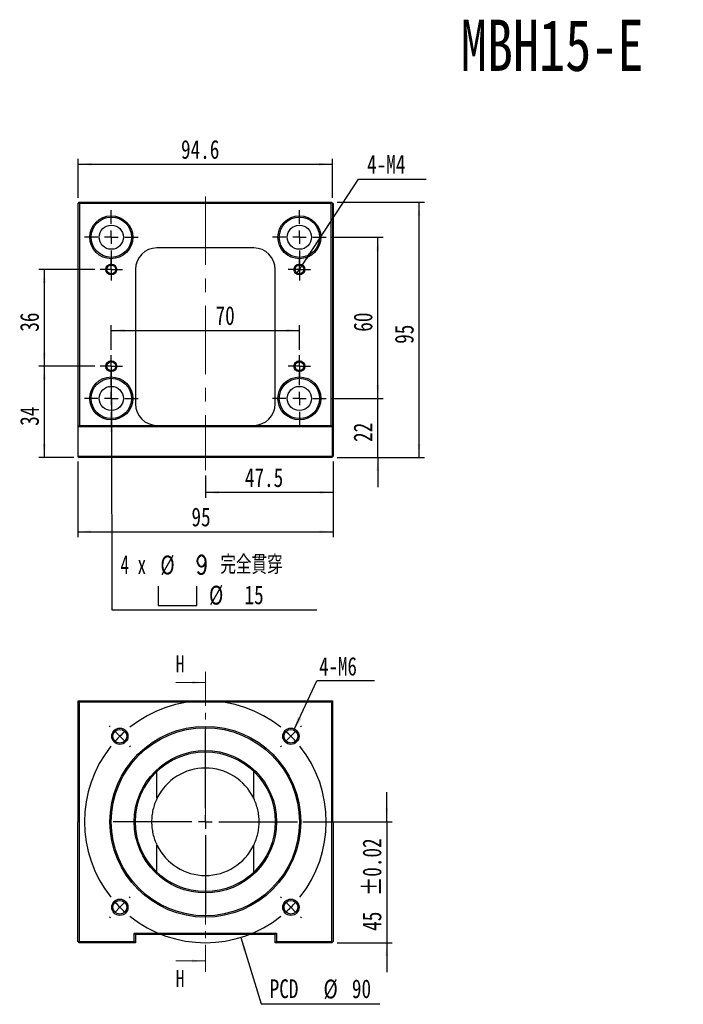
# Model space of a CAD drawing. Header units: millimetres. Extents: x 41 to 272, y 8 to 201.
# Tile 1 of 2: x 41 to 165, y 18 to 201. Entities that reach past the tile are written whole.
import ezdxf

# ---------------------------------------------------------------- set-up
doc = ezdxf.new("R2010")
doc.units = ezdxf.units.MM
doc.linetypes.add('CENTER', pattern=[10.16, 6.35, -1.27, 1.27, -1.27])
doc.linetypes.add('CENTERX2', pattern=[20.32, 12.7, -2.54, 2.54, -2.54])
doc.layers.add('FORMAT', color=7, linetype='Continuous')
doc.styles.add('SLDTEXTSTYLE0', font='TXT', dxfattribs={"width": 0.75})
doc.styles.add('SLDTEXTSTYLE1', font='TXT', dxfattribs={"width": 0.75, "bigfont": 'bigfont'})
doc.styles.add('SLDTEXTSTYLE2', font='TXT', dxfattribs={"width": 0.666667})
doc.dimstyles.new('SLDDIMSTYLE0', dxfattribs={"dimtxt": 3.5, "dimasz": 2.5, "dimexe": 0, "dimexo": 0.0625, "dimgap": 0.875, "dimtad": 1, "dimlfac": 2, "dimrnd": 1e-09, "dimzin": 12, "dimdsep": 46, "dimtxsty": 'SLDTEXTSTYLE0', "dimsah": 1, "dimcen": 0.09, "dimadec": 0, "dimazin": 3, "dimtfac": 1, "dimtmove": 0, "dimatfit": 0, "dimfxl": 0, "dimfrac": 2, "dimtolj": 1, "dimtzin": 12, "dimarcsym": 0})
doc.dimstyles.new('SLDDIMSTYLE1', dxfattribs={"dimtxt": 3.5, "dimasz": 2.5, "dimexe": 0, "dimexo": 0.0625, "dimgap": 0.875, "dimtad": 1, "dimlfac": 2, "dimrnd": 1e-09, "dimzin": 12, "dimdsep": 46, "dimtxsty": 'SLDTEXTSTYLE0', "dimsah": 1, "dimcen": 0.09, "dimadec": 0, "dimazin": 3, "dimtfac": 1, "dimtofl": 0, "dimtmove": 0, "dimatfit": 3, "dimfxl": 0, "dimfrac": 2, "dimtolj": 1, "dimtzin": 12, "dimarcsym": 0})
doc.dimstyles.new('SLDDIMSTYLE2', dxfattribs={"dimtxt": 3.5, "dimasz": 2.5, "dimexe": 0, "dimexo": 0.0625, "dimgap": 0.875, "dimtad": 1, "dimdec": 1, "dimlfac": 2, "dimrnd": 1e-09, "dimzin": 12, "dimdsep": 46, "dimtxsty": 'SLDTEXTSTYLE0', "dimsah": 1, "dimcen": 0.09, "dimadec": 0, "dimazin": 3, "dimtfac": 1, "dimtdec": 1, "dimtofl": 0, "dimtmove": 0, "dimatfit": 3, "dimfxl": 0, "dimfrac": 2, "dimtolj": 1, "dimtzin": 12, "dimarcsym": 0})
doc.dimstyles.new('SLDDIMSTYLE3', dxfattribs={"dimtxt": 3.5, "dimasz": 2.5, "dimexe": 0, "dimexo": 0.0625, "dimgap": 0.875, "dimtad": 0, "dimtih": 1, "dimtoh": 1, "dimlfac": 2, "dimrnd": 1e-09, "dimzin": 12, "dimdsep": 46, "dimtxsty": 'SLDTEXTSTYLE0', "dimblk1": 'NONE', "dimsah": 1, "dimcen": 0, "dimadec": 0, "dimazin": 3, "dimtfac": 1, "dimtmove": 0, "dimatfit": 3, "dimldrblk": 'NONE', "dimfxl": 0, "dimfrac": 2, "dimtolj": 1, "dimtzin": 12, "dimarcsym": 0})
doc.dimstyles.new('SLDDIMSTYLE4', dxfattribs={"dimtxt": 3.5, "dimasz": 2.5, "dimexe": 0, "dimexo": 0.0625, "dimgap": 0.875, "dimtad": 0, "dimtih": 1, "dimtoh": 1, "dimdec": 6, "dimlfac": 2, "dimrnd": 1e-09, "dimzin": 12, "dimdsep": 46, "dimtxsty": 'SLDTEXTSTYLE0', "dimblk1": 'NONE', "dimsah": 1, "dimcen": 0, "dimadec": 0, "dimazin": 3, "dimtfac": 1, "dimtmove": 0, "dimatfit": 3, "dimldrblk": 'NONE', "dimfxl": 0, "dimfrac": 2, "dimtolj": 1, "dimtzin": 12, "dimarcsym": 0})
doc.dimstyles.new('SLDDIMSTYLE5', dxfattribs={"dimtxt": 3.5, "dimasz": 2.5, "dimexe": 0, "dimexo": 0.0625, "dimgap": 0.875, "dimtad": 1, "dimlfac": 2, "dimrnd": 1e-09, "dimzin": 12, "dimdsep": 46, "dimtxsty": 'SLDTEXTSTYLE0', "dimsah": 1, "dimcen": 0.09, "dimadec": 0, "dimazin": 3, "dimtol": 1, "dimtp": 0.02, "dimtm": 0.02, "dimtfac": 1, "dimtmove": 0, "dimatfit": 0, "dimfxl": 0, "dimfrac": 2, "dimtolj": 1, "dimarcsym": 0})
doc.dimstyles.new('SLDDIMSTYLE6', dxfattribs={"dimtxt": 3.5, "dimasz": 2.5, "dimexe": 0, "dimexo": 0.0625, "dimgap": 0.875, "dimtad": 0, "dimtih": 1, "dimtoh": 1, "dimlfac": 2, "dimrnd": 1e-09, "dimzin": 12, "dimdsep": 46, "dimtxsty": 'SLDTEXTSTYLE0', "dimsah": 1, "dimcen": 0, "dimadec": 0, "dimazin": 3, "dimtfac": 1, "dimtofl": 0, "dimtmove": 0, "dimatfit": 3, "dimfxl": 0, "dimfrac": 2, "dimtolj": 1, "dimtzin": 12, "dimarcsym": 0})
doc.dimstyles.new('SLDDIMSTYLE7', dxfattribs={"dimtxt": 0.18, "dimasz": 2.5, "dimexe": 0, "dimexo": 0.0625, "dimgap": 0, "dimtad": 0, "dimtih": 1, "dimtoh": 1, "dimdec": 0, "dimrnd": 1e-09, "dimzin": 0, "dimdsep": 46, "dimtxsty": 'Standard', "dimsah": 1, "dimcen": 0.09, "dimadec": 0, "dimazin": 0, "dimtfac": 2.5, "dimtdec": 0, "dimtofl": 0, "dimtmove": 0, "dimatfit": 3, "dimfxl": 0, "dimfrac": 2, "dimtolj": 1, "dimtzin": 0, "dimarcsym": 0})

# ---------------------------------------------------------------- blocks, each defined once
blk = doc.blocks.new('_D')
at = {"layer": 'FORMAT', "color": 7}
for p, q in [((55.39, 154.98), (45, 154.98)), ((46, 154.98), (46, 136.98)), ((55.39, 136.98), (45, 136.98))]:
    blk.add_line(p, q, dxfattribs=at)
for points in [[(46, 154.98), (45.75, 152.48), (46.25, 152.48)], [(46, 136.98), (46.25, 139.48), (45.75, 139.48)]]:
    blk.add_solid(points, dxfattribs=at)
at = {"layer": 'FORMAT', "color": 7, "insert": (41.49, 143.39), "char_height": 3.5, "attachment_point": 1, "rotation": 90, "style": 'SLDTEXTSTYLE0'}
blk.add_mtext('36', dxfattribs=at)
blk = doc.blocks.new('_D_1')
at = {"layer": 'FORMAT', "color": 7}
for p, q in [((55.39, 136.98), (45, 136.98)), ((46, 136.98), (46, 119.98)), ((51.47, 119.98), (45, 119.98))]:
    blk.add_line(p, q, dxfattribs=at)
for points in [[(46, 136.98), (45.75, 134.48), (46.25, 134.48)], [(46, 119.98), (46.25, 122.48), (45.75, 122.48)]]:
    blk.add_solid(points, dxfattribs=at)
at = {"layer": 'FORMAT', "color": 7, "insert": (41.49, 125.89), "char_height": 3.5, "attachment_point": 1, "rotation": 90, "style": 'SLDTEXTSTYLE0'}
blk.add_mtext('34', dxfattribs=at)
blk = doc.blocks.new('_D_2')
at = {"layer": 'FORMAT', "color": 7}
for p, q in [((52.22, 119.23), (52.22, 105.18)), ((99.72, 119.23), (99.72, 105.18)), ((52.22, 106.18), (99.72, 106.18))]:
    blk.add_line(p, q, dxfattribs=at)
for points in [[(52.22, 106.18), (54.72, 105.93), (54.72, 106.43)], [(99.72, 106.18), (97.22, 106.43), (97.22, 105.93)]]:
    blk.add_solid(points, dxfattribs=at)
at = {"layer": 'FORMAT', "color": 7, "insert": (73.38, 110.69), "char_height": 3.5, "attachment_point": 1, "style": 'SLDTEXTSTYLE0'}
blk.add_mtext('95', dxfattribs=at)
blk = doc.blocks.new('_D_3')
at = {"layer": 'FORMAT', "color": 7}
for p, q in [((99.72, 119.23), (99.72, 112.5)), ((75.97, 116.63), (75.97, 112.5)), ((99.72, 113.5), (75.97, 113.5))]:
    blk.add_line(p, q, dxfattribs=at)
for points in [[(75.97, 113.5), (78.47, 113.25), (78.47, 113.75)], [(99.72, 113.5), (97.22, 113.75), (97.22, 113.25)]]:
    blk.add_solid(points, dxfattribs=at)
at = {"layer": 'FORMAT', "color": 7, "insert": (83.32, 118.01), "char_height": 3.5, "attachment_point": 1, "style": 'SLDTEXTSTYLE0'}
blk.add_mtext('47.5', dxfattribs=at)
blk = doc.blocks.new('_D_4')
at = {"layer": 'FORMAT', "color": 7}
for p, q in [((108.05, 130.98), (108.05, 136.48)), ((99.47, 130.98), (109.05, 130.98)), ((108.05, 119.98), (108.05, 130.98)), ((100.47, 119.98), (109.05, 119.98)), ((108.05, 119.98), (108.05, 114.48))]:
    blk.add_line(p, q, dxfattribs=at)
for points in [[(108.05, 130.98), (108.3, 133.48), (107.8, 133.48)], [(108.05, 119.98), (107.8, 117.48), (108.3, 117.48)]]:
    blk.add_solid(points, dxfattribs=at)
at = {"layer": 'FORMAT', "color": 7, "insert": (103.54, 122.89), "char_height": 3.5, "attachment_point": 1, "rotation": 90, "style": 'SLDTEXTSTYLE0'}
blk.add_mtext('22', dxfattribs=at)
blk = doc.blocks.new('_D_5')
at = {"layer": 'FORMAT', "color": 7}
for p, q in [((99.47, 160.98), (109.05, 160.98)), ((108.05, 130.98), (108.05, 160.98)), ((99.47, 130.98), (109.05, 130.98))]:
    blk.add_line(p, q, dxfattribs=at)
for points in [[(108.05, 160.98), (107.8, 158.48), (108.3, 158.48)], [(108.05, 130.98), (108.3, 133.48), (107.8, 133.48)]]:
    blk.add_solid(points, dxfattribs=at)
at = {"layer": 'FORMAT', "color": 7, "insert": (103.54, 143.39), "char_height": 3.5, "attachment_point": 1, "rotation": 90, "style": 'SLDTEXTSTYLE0'}
blk.add_mtext('60', dxfattribs=at)
blk = doc.blocks.new('_D_6')
at = {"layer": 'FORMAT', "color": 7}
for p, q in [((100.47, 167.48), (116.72, 167.48)), ((115.72, 119.98), (115.72, 167.48)), ((100.47, 119.98), (116.72, 119.98))]:
    blk.add_line(p, q, dxfattribs=at)
for points in [[(115.72, 167.48), (115.47, 164.98), (115.97, 164.98)], [(115.72, 119.98), (115.97, 122.48), (115.47, 122.48)]]:
    blk.add_solid(points, dxfattribs=at)
at = {"layer": 'FORMAT', "color": 7, "insert": (111.21, 141.14), "char_height": 3.5, "attachment_point": 1, "rotation": 90, "style": 'SLDTEXTSTYLE0'}
blk.add_mtext('95', dxfattribs=at)
blk = doc.blocks.new('_D_7')
at = {"layer": 'FORMAT', "color": 7}
for p, q in [((58.47, 140.05), (58.47, 144.63)), ((58.47, 143.63), (93.47, 143.63)), ((93.47, 140.05), (93.47, 144.63))]:
    blk.add_line(p, q, dxfattribs=at)
for points in [[(58.47, 143.63), (60.97, 143.38), (60.97, 143.88)], [(93.47, 143.63), (90.97, 143.88), (90.97, 143.38)]]:
    blk.add_solid(points, dxfattribs=at)
at = {"layer": 'FORMAT', "color": 7, "insert": (77.86, 148.15), "char_height": 3.5, "attachment_point": 1, "style": 'SLDTEXTSTYLE0'}
blk.add_mtext('70', dxfattribs=at)
blk = doc.blocks.new('_D_8')
at = {"layer": 'FORMAT', "color": 7}
for p, q in [((94.02, 155.81), (104.46, 171.78)), ((104.46, 171.78), (117.06, 171.78)), ((92.92, 154.14), (94.02, 155.81))]:
    blk.add_line(p, q, dxfattribs=at)
blk.add_solid([(94.02, 155.81), (95.6, 157.77), (95.18, 158.04)], dxfattribs=at)
at = {"layer": 'FORMAT', "color": 7, "insert": (106.05, 176.29), "char_height": 3.5, "attachment_point": 1, "style": 'SLDTEXTSTYLE0'}
blk.add_mtext('4-M4', dxfattribs=at)
blk = doc.blocks.new('_NONE')
blk = doc.blocks.new('_D_9')
at = {"layer": 'FORMAT', "color": 7}
for p, q in [((52.32, 168.33), (52.32, 175.55)), ((52.32, 174.55), (99.62, 174.55)), ((99.62, 168.33), (99.62, 175.55))]:
    blk.add_line(p, q, dxfattribs=at)
for points in [[(52.32, 174.55), (54.82, 174.3), (54.82, 174.8)], [(99.62, 174.55), (97.12, 174.8), (97.12, 174.3)]]:
    blk.add_solid(points, dxfattribs=at)
at = {"layer": 'FORMAT', "color": 7, "insert": (71.44, 179.06), "char_height": 3.5, "attachment_point": 1, "style": 'SLDTEXTSTYLE0'}
blk.add_mtext('94.6', dxfattribs=at)
blk = doc.blocks.new('SW_SYMBOL_HOLE_SPOT')
at = {"layer": 'FORMAT', "color": 0}
for p, q in [((0, 875), (0, 75)), ((1600, 75), (1600, 875)), ((0, 75), (1600, 75))]:
    blk.add_line(p, q, dxfattribs=at)
blk = doc.blocks.new('_D_10')
at = {"layer": 'FORMAT'}
for p, q in [((58.46, 134.73), (58.48, 127.23)), ((58.48, 127.23), (58.6, 91.63)), ((58.6, 91.63), (96.72, 91.63))]:
    blk.add_line(p, q, dxfattribs=at)
blk.add_solid([(58.48, 127.23), (58.24, 124.72), (58.74, 124.73)], dxfattribs=at)
at = {"layer": 'FORMAT', "xscale": 0.004470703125, "yscale": 0.004470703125, "zscale": 0.004470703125}
blk.add_blockref('SW_SYMBOL_HOLE_SPOT', (67.21, 92.12), dxfattribs=at)
at = {"layer": 'FORMAT', "char_height": 3.5, "attachment_point": 1}
for s, insert, style in [('4 x', (60.18, 101.81), 'SLDTEXTSTYLE2'), ('%%c', (67.6, 101.75), 'SLDTEXTSTYLE0'), ('9 \\M+18AAE\\M+19153\\M+18AD1\\M+190FA', (74.19, 101.81), 'SLDTEXTSTYLE1'), ('%%c', (76.65, 96.14), 'SLDTEXTSTYLE0'), ('15', (83.25, 96.2), 'SLDTEXTSTYLE0')]:
    blk.add_mtext(s, dxfattribs=dict(at, insert=insert, style=style))
blk = doc.blocks.new('SW_CENTERMARKSYMBOL_0')
at = {"layer": 'FORMAT', "color": 0}
for p, q in [((0, 2.5), (0, 5)), ((-2.5, 0), (-5, 0)), ((0, 0), (-1.25, 0)), ((0, 0), (0, 1.25)), ((0, 0), (0, -1.25)), ((0, 0), (1.25, 0)), ((2.5, 0), (5, 0)), ((0, -2.5), (0, -5))]:
    blk.add_line(p, q, dxfattribs=at)
blk = doc.blocks.new('SW_CENTERMARKSYMBOL_1')
at = {"layer": 'FORMAT', "color": 0}
for p, q in [((0, 2.5), (0, 5)), ((-2.5, 0), (-5, 0)), ((0, 0), (-1.25, 0)), ((0, 0), (0, 1.25)), ((0, 0), (0, -1.25)), ((0, 0), (1.25, 0)), ((2.5, 0), (5, 0)), ((0, -2.5), (0, -5))]:
    blk.add_line(p, q, dxfattribs=at)
blk = doc.blocks.new('SW_CENTERMARKSYMBOL_2')
at = {"layer": 'FORMAT', "color": 0}
for p, q in [((0, 2.5), (0, 5)), ((-2.5, 0), (-5, 0)), ((0, 0), (-1.25, 0)), ((0, 0), (0, 1.25)), ((0, 0), (0, -1.25)), ((0, 0), (1.25, 0)), ((2.5, 0), (5, 0)), ((0, -2.5), (0, -5))]:
    blk.add_line(p, q, dxfattribs=at)
blk = doc.blocks.new('SW_CENTERMARKSYMBOL_3')
at = {"layer": 'FORMAT', "color": 0}
for p, q in [((0, 2.5), (0, 5)), ((-2.5, 0), (-5, 0)), ((0, 0), (-1.25, 0)), ((0, 0), (0, 1.25)), ((0, 0), (0, -1.25)), ((0, 0), (1.25, 0)), ((2.5, 0), (5, 0)), ((0, -2.5), (0, -5))]:
    blk.add_line(p, q, dxfattribs=at)
blk = doc.blocks.new('SW_CENTERMARKSYMBOL_4')
at = {"layer": 'FORMAT', "color": 0}
for p, q in [((0, 1.25), (0, 2.075)), ((-1.25, 0), (-2.075, 0)), ((0, 0), (-1.25, 0)), ((0, 0), (0, 1.25)), ((0, 0), (0, -1.25)), ((0, 0), (1.25, 0)), ((1.25, 0), (2.075, 0)), ((0, -1.25), (0, -2.075))]:
    blk.add_line(p, q, dxfattribs=at)
blk = doc.blocks.new('SW_CENTERMARKSYMBOL_5')
at = {"layer": 'FORMAT', "color": 0}
for p, q in [((0, 1.25), (0, 2.075)), ((-1.25, 0), (-2.075, 0)), ((0, 0), (-1.25, 0)), ((0, 0), (0, 1.25)), ((0, 0), (0, -1.25)), ((0, 0), (1.25, 0)), ((1.25, 0), (2.075, 0)), ((0, -1.25), (0, -2.075))]:
    blk.add_line(p, q, dxfattribs=at)
blk = doc.blocks.new('SW_CENTERMARKSYMBOL_6')
at = {"layer": 'FORMAT', "color": 0}
for p, q in [((0, 1.25), (0, 2.075)), ((-1.25, 0), (-2.075, 0)), ((0, 0), (-1.25, 0)), ((0, 0), (0, 1.25)), ((0, 0), (0, -1.25)), ((0, 0), (1.25, 0)), ((1.25, 0), (2.075, 0)), ((0, -1.25), (0, -2.075))]:
    blk.add_line(p, q, dxfattribs=at)
blk = doc.blocks.new('SW_CENTERMARKSYMBOL_7')
at = {"layer": 'FORMAT', "color": 0}
for p, q in [((0, 1.25), (0, 2.075)), ((-1.25, 0), (-2.075, 0)), ((0, 0), (-1.25, 0)), ((0, 0), (0, 1.25)), ((0, 0), (0, -1.25)), ((0, 0), (1.25, 0)), ((1.25, 0), (2.075, 0)), ((0, -1.25), (0, -2.075))]:
    blk.add_line(p, q, dxfattribs=at)
blk = doc.blocks.new('_D_11')
at = {"layer": 'FORMAT', "color": 7}
for p, q in [((109.72, 52.23), (109.72, 57.73)), ((94.13, 52.23), (110.72, 52.23)), ((109.72, 52.23), (109.72, 29.73)), ((100.47, 29.73), (110.72, 29.73)), ((109.72, 29.73), (109.72, 24.23))]:
    blk.add_line(p, q, dxfattribs=at)
for points in [[(109.72, 52.23), (109.97, 54.73), (109.47, 54.73)], [(109.72, 29.73), (109.47, 27.23), (109.97, 27.23)]]:
    blk.add_solid(points, dxfattribs=at)
at = {"layer": 'FORMAT', "color": 7, "char_height": 3.5, "attachment_point": 1, "rotation": 90, "style": 'SLDTEXTSTYLE0'}
for s, insert in [('±0.02', (105.21, 38.43)), ('45', (105.21, 31.94))]:
    blk.add_mtext(s, dxfattribs=dict(at, insert=insert))
blk = doc.blocks.new('_D_12')
at = {"layer": 'FORMAT', "color": 7}
for p, q in [((82.56, 30.72), (86.34, 18.35)), ((86.34, 18.35), (108.4, 18.35))]:
    blk.add_line(p, q, dxfattribs=at)
blk.add_solid([(82.56, 30.72), (83.05, 28.25), (83.53, 28.4)], dxfattribs=at)
at = {"layer": 'FORMAT', "color": 7, "char_height": 3.5, "attachment_point": 1, "style": 'SLDTEXTSTYLE0'}
for s, insert in [('PCD', (87.93, 22.92)), ('%%c', (97.95, 22.87)), ('90', (103.23, 22.92))]:
    blk.add_mtext(s, dxfattribs=dict(at, insert=insert))
blk = doc.blocks.new('SW_NOTE_0')
at = {"layer": 'FORMAT', "color": 0}
blk.add_line((10.7, 0), (0, 0), dxfattribs=at)
at = {"layer": 'FORMAT', "color": 0, "insert": (0.41, 4.41), "char_height": 3.44, "attachment_point": 1, "style": 'SLDTEXTSTYLE0'}
blk.add_mtext('4-M6', dxfattribs=at)
blk = doc.blocks.new('SW_CENTERMARKSYMBOL_8')
at = {"layer": 'FORMAT', "color": 0}
for p, q in [((-33.59, 1.77), (-33.77, 1.95)), ((1.77, 1.77), (1.95, 1.95)), ((-31.82, 0), (-32.7, 0.88)), ((-15.91, -13.41), (-15.91, 1.25)), ((0, 0), (-0.88, -0.88)), ((0, 0), (0.88, 0.88)), ((-31.82, 0), (-30.94, -0.88)), ((-30.05, -1.77), (-29.87, -1.95)), ((-1.77, -1.77), (-1.95, -1.95)), ((-18.41, -15.91), (-33.07, -15.91)), ((-15.91, -15.91), (-17.16, -15.91)), ((-15.91, -15.91), (-15.91, -14.66)), ((-15.91, -15.91), (-15.91, -17.16)), ((-15.91, -15.91), (-14.66, -15.91)), ((-13.41, -15.91), (1.25, -15.91)), ((-15.91, -18.41), (-15.91, -33.07)), ((-31.82, -31.82), (-30.94, -30.94)), ((-30.05, -30.05), (-29.87, -29.87)), ((-1.77, -30.05), (-1.95, -29.87)), ((0, -31.82), (-0.88, -30.94)), ((-31.82, -31.82), (-32.7, -32.7)), ((0, -31.82), (0.88, -32.7)), ((-33.59, -33.59), (-33.77, -33.77)), ((1.77, -33.59), (1.95, -33.77))]:
    blk.add_line(p, q, dxfattribs=at)
for start, end in [(51.3662, 128.6338), (131.8169, 135), (45, 48.1831), (41.8169, 45), (135, 138.1831), (141.3662, 218.6338), (321.3662, 38.6338), (221.8169, 225), (315, 318.1831), (225, 228.1831), (311.8169, 315), (231.3662, 308.6338)]:
    blk.add_arc((-15.91, -15.91), 22.5, start, end, dxfattribs=at)

msp = doc.modelspace()

# ---------------------------------------------------------------- linework, layer by layer
at = {"color": 7, "linetype": 'Continuous', "lineweight": 25}
for p, q in [((52.31973025, 167.32515187), (52.21973025, 167.22515187)), ((52.21973025, 167.22515187), (52.21973025, 120.22515187)), ((52.31973025, 167.32515187), (52.39473025, 167.40015187)), ((52.31973025, 125.97515187), (52.31973025, 167.32515187)), ((52.39473025, 167.40015187), (52.46973025, 167.47515187)), ((52.56973025, 167.22515187), (52.39473025, 167.40015187)), ((52.46973025, 167.47515187), (99.46973025, 167.47515187)), ((52.56973025, 167.22515187), (52.56973025, 125.97515187)), ((99.36973025, 167.22515187), (52.56973025, 167.22515187)), ((99.54473025, 167.40015187), (99.36973025, 167.22515187)), ((99.36973025, 125.97515187), (99.36973025, 167.22515187)), ((99.46973025, 167.47515187), (99.54473025, 167.40015187)), ((99.54473025, 167.40015187), (99.61973025, 167.32515187)), ((99.61973025, 167.32515187), (99.61973025, 125.97515187)), ((99.71973025, 167.22515187), (99.61973025, 167.32515187)), ((99.71973025, 167.22515187), (99.71973025, 120.22515187)), ((84.96973025, 158.97515187), (66.96973025, 158.97515187)), ((62.96973025, 154.97515187), (62.96973025, 129.97515187)), ((88.96973025, 129.97515187), (88.96973025, 154.97515187)), ((52.31973025, 125.97515187), (99.61973025, 125.97515187)), ((52.31973025, 125.72515187), (52.31973025, 125.97515187)), ((99.61973025, 125.72515187), (52.31973025, 125.72515187)), ((52.31973025, 120.22515187), (52.31973025, 125.72515187)), ((99.61973025, 125.97515187), (99.61973025, 125.72515187)), ((99.61973025, 120.22515187), (99.61973025, 125.72515187)), ((52.21973025, 120.22515187), (52.31973025, 120.12515187)), ((52.31973025, 120.12515187), (52.31973025, 120.22515187)), ((52.31973025, 120.22515187), (99.61973025, 120.22515187)), ((52.31973025, 120.12515187), (52.46973025, 119.97515187)), ((99.46973025, 119.97515187), (52.46973025, 119.97515187)), ((99.61973025, 120.12515187), (99.46973025, 119.97515187)), ((99.61973025, 120.22515187), (99.61973025, 120.12515187)), ((99.61973025, 120.12515187), (99.71973025, 120.22515187)), ((52.31973025, 74.63132742), (52.31973025, 74.73132742)), ((52.31973025, 74.73132742), (99.61973025, 74.73132742)), ((52.31973025, 52.23132742), (52.31973025, 74.63132742)), ((52.31973025, 74.63132742), (52.46973025, 74.48132742)), ((52.46973025, 74.48132742), (52.46973025, 29.98132742)), ((99.46973025, 74.48132742), (52.46973025, 74.48132742)), ((99.61973025, 74.63132742), (99.46973025, 74.48132742)), ((99.46973025, 29.98132742), (99.46973025, 74.48132742)), ((99.61973025, 74.73132742), (99.61973025, 74.63132742)), ((99.61973025, 74.63132742), (99.61973025, 52.23132742)), ((52.21973025, 29.98132742), (52.21973025, 52.23132742)), ((52.21973025, 52.23132742), (52.31973025, 52.23132742)), ((99.61973025, 52.23132742), (99.71973025, 52.23132742)), ((99.71973025, 52.23132742), (99.71973025, 29.98132742)), ((62.71973025, 29.98132742), (62.71973025, 31.48132742)), ((62.71973025, 31.48132742), (89.21973025, 31.48132742)), ((62.71973025, 31.48132742), (62.96973025, 31.23132742)), ((88.96973025, 31.23132742), (62.96973025, 31.23132742)), ((62.96973025, 31.23132742), (62.96973025, 29.73132742)), ((89.21973025, 31.48132742), (88.96973025, 31.23132742)), ((88.96973025, 29.73132742), (88.96973025, 31.23132742)), ((89.21973025, 31.48132742), (89.21973025, 29.98132742)), ((52.21973025, 29.98132742), (52.46973025, 29.98132742)), ((52.21973025, 29.98132742), (52.46973025, 29.73132742)), ((52.46973025, 29.98132742), (62.71973025, 29.98132742)), ((52.46973025, 29.73132742), (52.46973025, 29.98132742)), ((62.96973025, 29.73132742), (52.46973025, 29.73132742)), ((62.96973025, 29.73132742), (62.71973025, 29.98132742)), ((89.21973025, 29.98132742), (88.96973025, 29.73132742)), ((99.46973025, 29.73132742), (88.96973025, 29.73132742)), ((89.21973025, 29.98132742), (99.46973025, 29.98132742)), ((99.59473025, 29.85632742), (99.46973025, 29.98132742)), ((99.59473025, 29.85632742), (99.46973025, 29.73132742)), ((99.71973025, 29.98132742), (99.59473025, 29.85632742))]:
    msp.add_line(p, q, dxfattribs=at)
at = {"color": 7, "linetype": 'CENTER', "lineweight": 18}
msp.add_line((75.96973025, 80.13132742), (75.96973025, 24.33132742), dxfattribs=at)
at = {"color": 7, "linetype": 'Continuous', "lineweight": 18}
for p, q in [((70.46973025, 78.13132742), (75.96973025, 78.13132742)), ((70.46973025, 26.33132742), (75.96973025, 26.33132742))]:
    msp.add_line(p, q, dxfattribs=at)
at = {"color": 8, "linetype": 'Continuous', "lineweight": 25}
for p, q in [((66.96973025, 56.59022636), (66.96973025, 61.61215894)), ((84.96973025, 56.59022636), (84.96973025, 61.61215894)), ((66.96973025, 42.8504959), (66.96973025, 47.87242848)), ((84.96973025, 42.8504959), (84.96973025, 47.87242848))]:
    msp.add_line(p, q, dxfattribs=at)
at = {"color": 7, "linetype": 'Continuous', "lineweight": 25}
for centre, radius in [((58.46973025, 160.97515187), 4), ((93.46973025, 160.97515187), 4), ((58.46973025, 160.97515187), 3.75), ((58.46973025, 160.97515187), 2.25), ((93.46973025, 160.97515187), 3.75), ((93.46973025, 160.97515187), 2.25), ((58.46973025, 154.97515187), 1.0125), ((58.46973025, 154.97515187), 0.825), ((93.46973025, 154.97515187), 1.0125), ((93.46973025, 154.97515187), 0.825), ((58.46973025, 136.97515187), 1.0125), ((58.46973025, 136.97515187), 0.825), ((93.46973025, 136.97515187), 1.0125), ((93.46973025, 136.97515187), 0.825), ((58.46973025, 130.97515187), 4), ((58.46973025, 130.97515187), 3.75), ((93.46973025, 130.97515187), 4), ((93.46973025, 130.97515187), 3.75), ((58.46973025, 130.97515187), 2.25), ((93.46973025, 130.97515187), 2.25), ((75.96973025, 52.23132742), 17.75), ((75.96973025, 52.23132742), 17.5), ((60.05982767, 68.14123), 1.5125), ((91.87963283, 68.14123), 1.5125), ((60.05982767, 68.14123), 1.275), ((91.87963283, 68.14123), 1.275), ((75.96973025, 52.23132742), 13.25), ((75.96973025, 52.23132742), 13), ((60.05982767, 36.32142484), 1.5125), ((60.05982767, 36.32142484), 1.275), ((91.87963283, 36.32142484), 1.5125), ((91.87963283, 36.32142484), 1.275)]:
    msp.add_circle(centre, radius, dxfattribs=at)
for centre, radius, start, end in [((66.96973025, 154.97515187), 4, 90, 180), ((84.96973025, 154.97515187), 4, 0, 90), ((66.96973025, 129.97515187), 4, 180, 270), ((84.96973025, 129.97515187), 4, 270, 0), ((75.96973025, 52.23132742), 10, 25.8419327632, 154.1580672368), ((75.96973025, 52.23132742), 10, 205.8419327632, 334.1580672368)]:
    msp.add_arc(centre, radius, start, end, dxfattribs=at)
at = {"color": 7, "linetype": 'Continuous', "lineweight": 18}
for centre, radius in [((58.46973025, 154.97515187), 1), ((93.46973025, 154.97515187), 1), ((58.46973025, 136.97515187), 1), ((93.46973025, 136.97515187), 1), ((60.05982767, 68.14123), 1.5), ((91.87963283, 68.14123), 1.5), ((60.05982767, 36.32142484), 1.5), ((91.87963283, 36.32142484), 1.5)]:
    msp.add_arc(centre, radius, 255, 195, dxfattribs=at)
at = {"color": 7, "linetype": 'Continuous', "lineweight": 25}
for points in [[(66.96973025, 56.59022636), (66.80436663, 56.24879321), (66.66006149, 55.9015004), (66.41174469, 55.19527988), (66.30774095, 54.83635165), (66.13999281, 54.10654746), (66.07613061, 53.73461921), (65.99081357, 52.98260767), (65.96981658, 52.60762102), (65.96964444, 51.85963656), (65.99047283, 51.48663884), (66.07408062, 50.74261723), (66.13712253, 50.37045576), (66.39006963, 49.26448162), (66.63911493, 48.55506368), (66.96973025, 47.87242848)], [(84.96973025, 47.87242848), (85.13509387, 48.21386163), (85.27939901, 48.56115444), (85.52771581, 49.26737496), (85.63171954, 49.62630319), (85.79946769, 50.35610738), (85.86332989, 50.72803563), (85.94864693, 51.48004717), (85.96964391, 51.85503383), (85.96981605, 52.60301828), (85.94898766, 52.976016), (85.86537988, 53.72003761), (85.80233797, 54.09219908), (85.54939087, 55.19817322), (85.30034557, 55.90759116), (84.96973025, 56.59022636)]]:
    msp.add_open_spline(points, degree=3, knots=[0, 0, 0, 0, 0.125, 0.125, 0.25, 0.25, 0.375, 0.375, 0.5, 0.5, 0.625, 0.625, 0.75, 0.75, 1, 1, 1, 1], dxfattribs=at)
at = {"color": 7, "linetype": 'Continuous', "lineweight": 18}
for points in [[(75.96973025, 78.13132742), (73.46973025, 78.38132742), (73.46973025, 77.88132742)], [(75.96973025, 26.33132742), (73.46973025, 26.58132742), (73.46973025, 26.08132742)]]:
    msp.add_solid(points, dxfattribs=at)
at = {"layer": 'FORMAT', "color": 7, "linetype": 'CENTERX2', "lineweight": 18}
msp.add_line((75.96973025, 168.52422753), (75.96973025, 117.62896462), dxfattribs=at)

# ---------------------------------------------------------------- block references
at = {"layer": 'FORMAT', "color": 7}
for name, p in [('SW_CENTERMARKSYMBOL_0', (58.46973025, 160.97515187)), ('SW_CENTERMARKSYMBOL_2', (93.46973025, 160.97515187)), ('SW_CENTERMARKSYMBOL_4', (58.46973025, 154.97515187)), ('SW_CENTERMARKSYMBOL_6', (93.46973025, 154.97515187)), ('SW_CENTERMARKSYMBOL_7', (58.46973025, 136.97515187)), ('SW_CENTERMARKSYMBOL_5', (93.46973025, 136.97515187)), ('SW_CENTERMARKSYMBOL_3', (58.46973025, 130.97515187)), ('SW_CENTERMARKSYMBOL_1', (93.46973025, 130.97515187)), ('SW_NOTE_0', (96.73557692, 78.46677333)), ('SW_CENTERMARKSYMBOL_8', (91.87963283, 68.14123))]:
    msp.add_blockref(name, p, dxfattribs=at)

# ---------------------------------------------------------------- texts
at = {"color": 7, "linetype": 'Continuous', "char_height": 3.175, "attachment_point": 1, "style": 'SLDTEXTSTYLE0'}
for insert in [(70.46973025, 83.17481059), (70.46973025, 24.65184752)]:
    msp.add_mtext('H', dxfattribs=dict(at, insert=insert))
at = {"layer": 'FORMAT', "color": 7, "insert": (123.48337198, 201.43935328), "char_height": 9.525, "attachment_point": 1, "style": 'SLDTEXTSTYLE0'}
msp.add_mtext('MBH15-E', dxfattribs=at)

# ---------------------------------------------------------------- dimensions: what is measured, and where the dimension line sits
at = {"layer": 'FORMAT', "color": 7}
for base, p1, p2, dimstyle, picture, middle in [((99.61973025, 174.54563141), (52.31973025, 167.32515187), (99.61973025, 167.32515187), 'SLDDIMSTYLE2', '_D_9', (75.96973025, 174.54563141)), ((93.46973025, 143.63446402), (58.46973025, 139.05015187), (93.46973025, 139.05015187), 'SLDDIMSTYLE1', '_D_7', (80.44233033, 143.63446402)), ((99.71973025, 106.17751058), (52.21973025, 120.22515187), (99.71973025, 120.22515187), 'SLDDIMSTYLE1', '_D_2', (75.96973025, 106.17751058)), ((75.96973025, 113.49891806), (99.71973025, 120.22515187), (75.96973025, 117.62896462), 'SLDDIMSTYLE2', '_D_3', (87.84473025, 113.49891806))]:
    dim = msp.add_linear_dim(base=base, p1=p1, p2=p2, dimstyle=dimstyle, dxfattribs=at)
    dim.commit()
    dim.dimension.update_dxf_attribs({"geometry": picture, "text_midpoint": middle, "dimtype": 160})
dim = msp.add_diameter_dim_2p(p1=(92.92221599, 154.13835551), p2=(94.01724451, 155.81194822), text='4-M4', dimstyle='SLDDIMSTYLE3', override={"dimpost": '<>'}, dxfattribs=at)
dim.commit()
dim.dimension.update_dxf_attribs({"geometry": '_D_8', "text_midpoint": (111.55747205, 174.55759517), "dimtype": 163})
for base, p1, p2, dimstyle, picture, middle in [((115.71973025, 167.47515187), (99.46973025, 119.97515187), (99.46973025, 167.47515187), 'SLDDIMSTYLE1', '_D_6', (115.71973025, 143.72515187)), ((108.04985292, 160.97515187), (98.46973025, 130.97515187), (98.46973025, 160.97515187), 'SLDDIMSTYLE1', '_D_5', (108.04985292, 145.97515187)), ((46.00007414, 136.97515187), (56.39473025, 154.97515187), (56.39473025, 136.97515187), 'SLDDIMSTYLE0', '_D', (46.00007414, 145.97515187)), ((46.00007414, 119.97515187), (56.39473025, 136.97515187), (52.46973025, 119.97515187), 'SLDDIMSTYLE0', '_D_1', (46.00007414, 128.47515187)), ((108.04985292, 130.97515187), (99.46973025, 119.97515187), (98.46973025, 130.97515187), 'SLDDIMSTYLE0', '_D_4', (108.04985292, 125.47515187)), ((109.71973025, 29.73132742), (93.12963283, 52.23132742), (99.46973025, 29.73132742), 'SLDDIMSTYLE5', '_D_11', (109.71973025, 40.98132742))]:
    dim = msp.add_linear_dim(base=base, p1=p1, p2=p2, angle=90, dimstyle=dimstyle, dxfattribs=at)
    dim.commit()
    dim.dimension.update_dxf_attribs({"geometry": picture, "text_midpoint": middle, "dimtype": 160})
at = {"layer": 'FORMAT'}
dim = msp.add_diameter_dim_2p(p1=(58.45758615, 134.7251322), p2=(58.48187435, 127.22517153), text='4 x <> 完全貫穿\\P{\\fGDT;v}%%c 15 \\P', dimstyle='SLDDIMSTYLE4', dxfattribs=at)
dim.commit()
dim.dimension.update_dxf_attribs({"geometry": '_D_10', "text_midpoint": (78.4498992, 97.24292225), "dimtype": 163})
at = {"layer": 'FORMAT', "color": 7}
dim = msp.add_diameter_dim_2p(p1=(69.38374125, 73.74585156), p2=(82.55571925, 30.71680328), text='PCD<>', dimstyle='SLDDIMSTYLE6', dxfattribs=at)
dim.commit()
dim.dimension.update_dxf_attribs({"geometry": '_D_12', "text_midpoint": (98.16475532, 21.15911902), "dimtype": 163})

# ---------------------------------------------------------------- leaders
msp.add_leader([(92.44455381, 69.28424762), (96.73557692, 78.46677333)], dimstyle='SLDDIMSTYLE7', dxfattribs=at)

doc.saveas('drawing.dxf')
